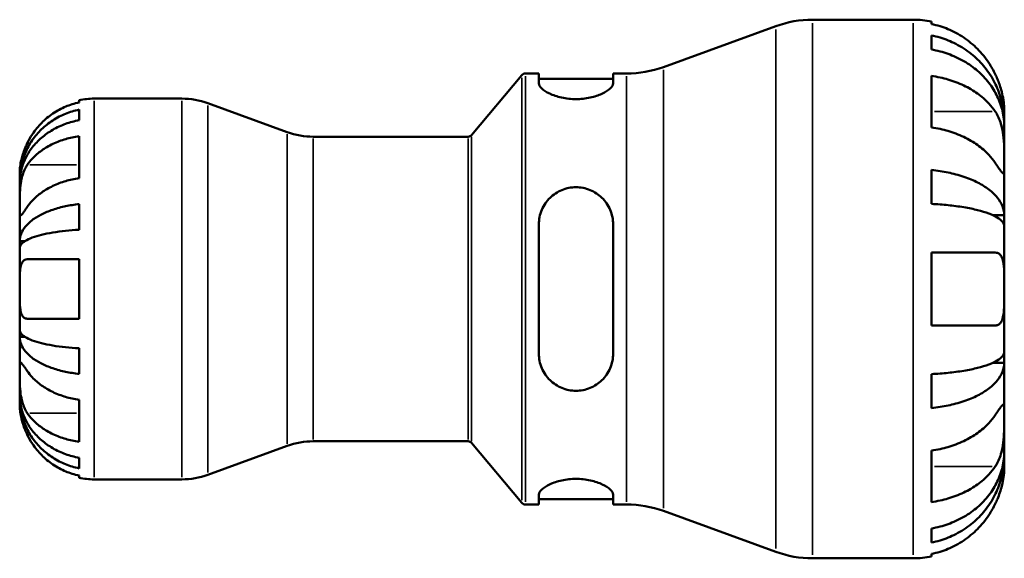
# Model space of a CAD drawing. Header units: millimetres. Extents: x 0 to 905, y -151 to 594.
# Tile 5 of 10: x 347 to 453, y 235 to 293. Entities that reach past the tile are written whole.
import ezdxf

# ---------------------------------------------------------------- set-up
doc = ezdxf.new("R2010")
doc.units = ezdxf.units.MM
doc.layers.add('Visible (ANSI)', color=7, linetype='Continuous', lineweight=50)
doc.layers.add('Visible Narrow (ANSI)', color=7, linetype='Continuous', lineweight=35)

msp = doc.modelspace()

# ---------------------------------------------------------------- linework, layer by layer
at = {"layer": 'Visible (ANSI)'}
for p, q in [((432.209, 293.096), (443.044, 293.096)), ((445.004, 292.898), (445.004, 292.63)), ((416.15, 287.996), (428.242, 292.396)), ((445.004, 291.401), (445.004, 289.884)), ((401.283, 287.296), (402.733, 287.296)), ((402.733, 287.296), (402.733, 286.227)), ((410.733, 287.296), (412.183, 287.296)), ((410.733, 286.227), (410.733, 287.296)), ((395.493, 280.675), (400.9, 287.117)), ((402.733, 286.716), (410.733, 286.716)), ((445.004, 287.044), (445.004, 281.501)), ((353.244, 284.181), (353.244, 284.434)), ((354.844, 284.596), (364.298, 284.596)), ((375.65, 280.991), (367.102, 284.101)), ((353.244, 282.263), (353.244, 283.407)), ((452.844, 282.07), (452.844, 283.296)), ((452.844, 282.07), (452.827, 282.07)), ((452.844, 281.58), (452.844, 282.07)), ((452.844, 277.672), (452.844, 281.58)), ((353.244, 276.036), (353.244, 280.561)), ((378.454, 280.496), (395.11, 280.496)), ((445.004, 276.922), (445.004, 273.261)), ((452.844, 272.031), (452.844, 277.672)), ((346.844, 275.792), (346.844, 276.596)), ((346.844, 275.486), (346.844, 275.792)), ((346.844, 275.792), (346.851, 275.792)), ((346.844, 272.935), (346.844, 275.486)), ((346.844, 269.247), (346.844, 272.935)), ((353.244, 270.477), (353.244, 273.239)), ((452.844, 272.031), (451.642, 272.031)), ((452.844, 270.848), (452.844, 272.031)), ((402.733, 271.056), (402.733, 257.136)), ((410.733, 257.136), (410.733, 271.056)), ((452.844, 264.096), (452.844, 270.848)), ((346.844, 268.508), (346.844, 269.247)), ((346.844, 269.247), (347.403, 269.247)), ((346.844, 264.096), (346.844, 268.508)), ((353.244, 260.896), (353.244, 267.296)), ((445.004, 268.016), (445.004, 260.176)), ((346.844, 259.684), (346.844, 264.096)), ((452.844, 257.344), (452.844, 264.096)), ((346.844, 258.945), (346.844, 259.684)), ((346.844, 255.257), (346.844, 258.945)), ((346.844, 258.945), (347.403, 258.945)), ((353.244, 254.953), (353.244, 257.715)), ((452.844, 256.161), (452.844, 257.344)), ((452.844, 256.161), (451.642, 256.161)), ((452.844, 250.52), (452.844, 256.161)), ((346.844, 252.706), (346.844, 255.257)), ((445.004, 254.931), (445.004, 251.269)), ((346.844, 252.4), (346.844, 252.706)), ((346.844, 251.596), (346.844, 252.4)), ((346.844, 252.4), (346.851, 252.4)), ((353.244, 247.631), (353.244, 252.156)), ((452.844, 246.612), (452.844, 250.52)), ((375.65, 247.201), (367.102, 244.091)), ((378.454, 247.696), (395.11, 247.696)), ((395.493, 247.517), (400.9, 241.075)), ((445.004, 246.691), (445.004, 241.148)), ((452.844, 246.122), (452.827, 246.122)), ((452.844, 246.122), (452.844, 246.612)), ((452.844, 244.896), (452.844, 246.122)), ((353.244, 244.785), (353.244, 245.929)), ((353.244, 243.758), (353.244, 244.011)), ((354.844, 243.596), (364.298, 243.596)), ((402.733, 241.965), (402.733, 240.896)), ((410.733, 240.896), (410.733, 241.965)), ((401.283, 240.896), (402.733, 240.896)), ((402.733, 241.476), (410.733, 241.476)), ((410.733, 240.896), (412.183, 240.896)), ((416.15, 240.196), (428.242, 235.796)), ((445.004, 238.308), (445.004, 236.791)), ((445.004, 235.562), (445.004, 235.294)), ((432.209, 235.096), (443.044, 235.096))]:
    msp.add_line(p, q, dxfattribs=at)
for centre, radius, start, end in [((432.209, 281.496), 11.6, 90, 110), ((443.044, 283.296), 9.8, 78.46304, 90), ((401.283, 286.796), 0.5, 90, 140), ((412.183, 298.896), 11.6, 270, 290), ((354.844, 276.596), 8, 90, 101.53696), ((364.298, 276.396), 8.2, 70, 90), ((378.454, 288.696), 8.2, 250, 270), ((395.11, 280.996), 0.5, 270, 320), ((378.454, 239.496), 8.2, 90, 110), ((395.11, 247.196), 0.5, 40, 90), ((364.298, 251.796), 8.2, 270, 290), ((354.844, 251.596), 8, 258.46304, 270), ((401.283, 241.396), 0.5, 220, 270), ((412.183, 229.296), 11.6, 70, 90), ((432.209, 246.696), 11.6, 250, 270), ((443.044, 244.896), 9.8, 270, 281.53696)]:
    msp.add_arc(centre, radius, start, end, dxfattribs=at)
for points, knots in [([(451.874, 287.216), (451.678, 287.63), (451.443, 288.048), (450.811, 289.001), (450.384, 289.516), (449.527, 290.378), (449.019, 290.805), (447.924, 291.541), (447.337, 291.851), (446.238, 292.308), (445.628, 292.501), (445.004, 292.63)], [4.8468971, 4.8468971, 4.8468971, 4.8468971, 4.97841434, 4.97841434, 5.16151344, 5.16151344, 5.34307372, 5.34307372, 5.52463401, 5.52463401, 5.70011552, 5.70011552, 5.70011552, 5.70011552]), ([(445.004, 291.401), (445.632, 291.276), (446.246, 291.089), (447.348, 290.646), (447.936, 290.348), (449.032, 289.638), (449.541, 289.226), (450.396, 288.396), (450.822, 287.901), (451.555, 286.836), (451.863, 286.266), (452.327, 285.179), (452.526, 284.562), (452.784, 283.302), (452.844, 282.659), (452.844, 282.07)], [0.1859228, 0.1859228, 0.1859228, 0.1859228, 0.3624559, 0.3624559, 0.5439129, 0.5439129, 0.7253699, 0.7253699, 0.9072372, 0.9072372, 1.0891046, 1.0891046, 1.2716636, 1.2716636, 1.4542226, 1.4542226, 1.4542226, 1.4542226]), ([(452.844, 281.58), (452.844, 282.104), (452.784, 282.677), (452.526, 283.798), (452.327, 284.347), (451.863, 285.315), (451.555, 285.822), (450.822, 286.77), (450.396, 287.21), (449.541, 287.949), (449.032, 288.315), (447.936, 288.947), (447.348, 289.213), (446.246, 289.607), (445.632, 289.773), (445.004, 289.884)], [4.371918, 4.371918, 4.371918, 4.371918, 4.554477, 4.554477, 4.737036, 4.737036, 4.9189033, 4.9189033, 5.1007707, 5.1007707, 5.2822277, 5.2822277, 5.4636847, 5.4636847, 5.6402177, 5.6402177, 5.6402177, 5.6402177]), ([(410.733, 286.227), (410.733, 286.065), (410.627, 285.872), (410.204, 285.478), (409.888, 285.278), (409.174, 284.954), (408.737, 284.805), (407.769, 284.599), (407.237, 284.544), (406.218, 284.544), (405.676, 284.601), (404.692, 284.815), (404.25, 284.969), (403.548, 285.296), (403.242, 285.492), (402.834, 285.879), (402.733, 286.068), (402.733, 286.227)], [0.6113161, 0.6113161, 0.6113161, 0.6113161, 0.7738, 0.7738, 0.936284, 0.936284, 1.0875182, 1.0875182, 1.2387523, 1.2387523, 1.3931871, 1.3931871, 1.5476218, 1.5476218, 1.7069232, 1.7069232, 1.8662245, 1.8662245, 1.8662245, 1.8662245]), ([(445.004, 287.044), (445.628, 286.953), (446.238, 286.817), (447.337, 286.493), (447.924, 286.275), (449.019, 285.754), (449.527, 285.452), (450.384, 284.843), (450.811, 284.478), (451.443, 283.804), (451.678, 283.509), (451.874, 283.216)], [0.18593259, 0.18593259, 0.18593259, 0.18593259, 0.3614141, 0.3614141, 0.54297439, 0.54297439, 0.72453468, 0.72453468, 0.90763378, 0.90763378, 1.03915102, 1.03915102, 1.03915102, 1.03915102]), ([(452.844, 283.296), (452.844, 283.296), (452.844, 283.332), (452.841, 283.484), (452.838, 283.605), (452.812, 284.005), (452.778, 284.326), (452.657, 284.971), (452.592, 285.256), (452.45, 285.75), (452.387, 285.948), (452.25, 286.335), (452.178, 286.522), (452.029, 286.879), (451.954, 287.048), (451.874, 287.216)], [0, 0, 0, 0, 0.09258653, 0.09258653, 0.19421171, 0.19421171, 0.34499416, 0.34499416, 0.44720435, 0.44720435, 0.51281674, 0.51281674, 0.57329907, 0.57329907, 0.62829977, 0.62829977, 0.62829977, 0.62829977]), ([(353.244, 284.181), (352.736, 284.076), (352.24, 283.919), (351.344, 283.546), (350.865, 283.293), (349.972, 282.691), (349.557, 282.342), (348.857, 281.637), (348.508, 281.214), (348.001, 280.447), (347.817, 280.12), (347.661, 279.796)], [0.1517835, 0.1517835, 0.1517835, 0.1517835, 0.29453183, 0.29453183, 0.44272575, 0.44272575, 0.59091966, 0.59091966, 0.74090906, 0.74090906, 0.84386421, 0.84386421, 0.84386421, 0.84386421]), ([(346.844, 275.792), (346.844, 276.272), (346.892, 276.797), (347.102, 277.825), (347.264, 278.328), (347.642, 279.214), (347.893, 279.679), (348.491, 280.548), (348.838, 280.951), (349.536, 281.629), (349.951, 281.966), (350.847, 282.546), (351.326, 282.79), (352.227, 283.152), (352.729, 283.306), (353.244, 283.407)], [3.5727327, 3.5727327, 3.5727327, 3.5727327, 3.7216131, 3.7216131, 3.8704935, 3.8704935, 4.0187864, 4.0187864, 4.1670792, 4.1670792, 4.3153265, 4.3153265, 4.4635739, 4.4635739, 4.6079654, 4.6079654, 4.6079654, 4.6079654]), ([(451.874, 283.216), (451.947, 283.108), (452.016, 282.992), (452.187, 282.672), (452.281, 282.459), (452.448, 281.994), (452.521, 281.745), (452.663, 281.125), (452.721, 280.751), (452.81, 279.886), (452.829, 279.404), (452.846, 278.474), (452.844, 278.039), (452.844, 277.672)], [-0.63177989, -0.63177989, -0.63177989, -0.63177989, -0.58081752, -0.58081752, -0.49971087, -0.49971087, -0.41654936, -0.41654936, -0.30231494, -0.30231494, -0.15541021, -0.15541021, 0, 0, 0, 0]), ([(353.244, 282.263), (352.729, 282.173), (352.227, 282.036), (351.326, 281.714), (350.847, 281.497), (349.951, 280.98), (349.536, 280.681), (348.838, 280.078), (348.491, 279.718), (347.893, 278.945), (347.642, 278.532), (347.264, 277.743), (347.102, 277.295), (346.892, 276.38), (346.844, 275.913), (346.844, 275.486)], [0.1517782, 0.1517782, 0.1517782, 0.1517782, 0.2961697, 0.2961697, 0.444417, 0.444417, 0.5926644, 0.5926644, 0.7409572, 0.7409572, 0.88925, 0.88925, 1.0381304, 1.0381304, 1.1870109, 1.1870109, 1.1870109, 1.1870109]), ([(451.874, 277.672), (451.678, 277.965), (451.443, 278.261), (450.811, 278.935), (450.384, 279.299), (449.527, 279.909), (449.019, 280.21), (447.924, 280.731), (447.337, 280.95), (446.238, 281.273), (445.628, 281.41), (445.004, 281.501)], [4.84690544, 4.84690544, 4.84690544, 4.84690544, 4.97842267, 4.97842267, 5.16152178, 5.16152178, 5.34308206, 5.34308206, 5.52464235, 5.52464235, 5.70012386, 5.70012386, 5.70012386, 5.70012386]), ([(347.661, 277.46), (347.817, 277.69), (348.001, 277.921), (348.508, 278.463), (348.857, 278.762), (349.557, 279.261), (349.972, 279.507), (350.865, 279.933), (351.344, 280.112), (352.24, 280.375), (352.736, 280.487), (353.244, 280.561)], [4.03217579, 4.03217579, 4.03217579, 4.03217579, 4.13513094, 4.13513094, 4.28512034, 4.28512034, 4.43331426, 4.43331426, 4.58150818, 4.58150818, 4.72425651, 4.72425651, 4.72425651, 4.72425651]), ([(347.661, 279.796), (347.596, 279.66), (347.533, 279.523), (347.387, 279.178), (347.308, 278.971), (347.17, 278.57), (347.113, 278.377), (346.999, 277.942), (346.952, 277.711), (346.874, 277.223), (346.857, 276.998), (346.842, 276.68), (346.844, 276.596), (346.844, 276.596)], [-0.5159245, -0.5159245, -0.5159245, -0.5159245, -0.47074715, -0.47074715, -0.40311077, -0.40311077, -0.33740557, -0.33740557, -0.24866964, -0.24866964, -0.12673966, -0.12673966, 0, 0, 0, 0]), ([(346.844, 272.935), (346.844, 273.082), (346.843, 273.244), (346.844, 273.603), (346.846, 273.8), (346.857, 274.324), (346.87, 274.66), (346.932, 275.315), (346.977, 275.629), (347.09, 276.143), (347.146, 276.346), (347.277, 276.727), (347.35, 276.904), (347.503, 277.21), (347.579, 277.34), (347.661, 277.46)], [0, 0, 0, 0, 0.0626039, 0.0626039, 0.12946018, 0.12946018, 0.23227607, 0.23227607, 0.32766079, 0.32766079, 0.39439512, 0.39439512, 0.45981717, 0.45981717, 0.51643089, 0.51643089, 0.51643089, 0.51643089]), ([(445.004, 276.922), (445.632, 276.857), (446.246, 276.759), (447.348, 276.527), (447.936, 276.37), (449.032, 275.998), (449.541, 275.782), (450.396, 275.347), (450.822, 275.088), (451.555, 274.53), (451.863, 274.231), (452.327, 273.661), (452.526, 273.338), (452.784, 272.677), (452.844, 272.34), (452.844, 272.031)], [0.1859228, 0.1859228, 0.1859228, 0.1859228, 0.3624559, 0.3624559, 0.5439129, 0.5439129, 0.7253699, 0.7253699, 0.9072372, 0.9072372, 1.0891046, 1.0891046, 1.2716636, 1.2716636, 1.4542226, 1.4542226, 1.4542226, 1.4542226]), ([(452.844, 277.672), (452.844, 277.479), (452.844, 277.307), (452.842, 276.999), (452.84, 276.868), (452.825, 276.62), (452.806, 276.539), (452.726, 276.514), (452.667, 276.561), (452.522, 276.735), (452.449, 276.833), (452.282, 277.07), (452.188, 277.207), (452.017, 277.459), (451.947, 277.563), (451.874, 277.672)], [0, 0, 0, 0, 0.08195838, 0.08195838, 0.16951153, 0.16951153, 0.29646902, 0.29646902, 0.41562132, 0.41562132, 0.49892463, 0.49892463, 0.58011027, 0.58011027, 0.63155109, 0.63155109, 0.63155109, 0.63155109]), ([(353.244, 276.036), (352.736, 275.961), (352.24, 275.85), (351.344, 275.586), (350.865, 275.407), (349.972, 274.982), (349.557, 274.735), (348.857, 274.236), (348.508, 273.938), (348.001, 273.395), (347.817, 273.164), (347.661, 272.935)], [0.1517835, 0.1517835, 0.1517835, 0.1517835, 0.29453183, 0.29453183, 0.44272575, 0.44272575, 0.59091966, 0.59091966, 0.74090906, 0.74090906, 0.84386421, 0.84386421, 0.84386421, 0.84386421]), ([(402.733, 271.056), (402.733, 271.573), (402.838, 272.118), (403.261, 273.115), (403.578, 273.568), (404.291, 274.261), (404.728, 274.557), (405.697, 274.955), (406.229, 275.056), (406.733, 275.056), (407.237, 275.056), (407.769, 274.955), (408.737, 274.557), (409.174, 274.261), (409.888, 273.568), (410.204, 273.115), (410.627, 272.118), (410.733, 271.573), (410.733, 271.056)], [-0.6274363, -0.6274363, -0.6274363, -0.6274363, -0.4649523, -0.4649523, -0.3024684, -0.3024684, -0.1512342, -0.1512342, 0, 0, 0, 0.1512342, 0.1512342, 0.3024684, 0.3024684, 0.4649523, 0.4649523, 0.6274363, 0.6274363, 0.6274363, 0.6274363]), ([(347.661, 272.935), (347.593, 272.835), (347.529, 272.741), (347.383, 272.529), (347.305, 272.419), (347.17, 272.234), (347.112, 272.16), (346.999, 272.031), (346.951, 271.994), (346.874, 272.003), (346.857, 272.084), (346.842, 272.4), (346.844, 272.636), (346.844, 272.935)], [-0.51605321, -0.51605321, -0.51605321, -0.51605321, -0.46927389, -0.46927389, -0.40272959, -0.40272959, -0.33754407, -0.33754407, -0.24860938, -0.24860938, -0.12674173, -0.12674173, 0, 0, 0, 0]), ([(346.844, 269.247), (346.844, 269.499), (346.892, 269.774), (347.103, 270.313), (347.265, 270.577), (347.644, 271.042), (347.895, 271.286), (348.494, 271.742), (348.841, 271.954), (349.539, 272.308), (349.955, 272.485), (350.85, 272.789), (351.329, 272.916), (352.229, 273.106), (352.73, 273.186), (353.244, 273.239)], [3.5727317, 3.5727317, 3.5727317, 3.5727317, 3.721745, 3.721745, 3.8707582, 3.8707582, 4.019183, 4.019183, 4.1676079, 4.1676079, 4.3157226, 4.3157226, 4.4638373, 4.4638373, 4.6079695, 4.6079695, 4.6079695, 4.6079695]), ([(452.844, 270.848), (452.844, 271.001), (452.784, 271.167), (452.526, 271.493), (452.327, 271.652), (451.863, 271.933), (451.555, 272.081), (450.822, 272.356), (450.396, 272.484), (449.541, 272.699), (449.032, 272.805), (447.936, 272.989), (447.348, 273.066), (446.246, 273.181), (445.632, 273.229), (445.004, 273.261)], [4.371918, 4.371918, 4.371918, 4.371918, 4.554477, 4.554477, 4.737036, 4.737036, 4.9189033, 4.9189033, 5.1007707, 5.1007707, 5.2822277, 5.2822277, 5.4636847, 5.4636847, 5.6402177, 5.6402177, 5.6402177, 5.6402177]), ([(353.244, 270.477), (352.729, 270.451), (352.227, 270.411), (351.326, 270.317), (350.847, 270.254), (349.951, 270.104), (349.536, 270.017), (348.838, 269.842), (348.491, 269.738), (347.893, 269.513), (347.642, 269.393), (347.264, 269.163), (347.102, 269.033), (346.892, 268.768), (346.844, 268.632), (346.844, 268.508)], [0.1517782, 0.1517782, 0.1517782, 0.1517782, 0.2961697, 0.2961697, 0.444417, 0.444417, 0.5926644, 0.5926644, 0.7409572, 0.7409572, 0.88925, 0.88925, 1.0381304, 1.0381304, 1.1870109, 1.1870109, 1.1870109, 1.1870109]), ([(346.844, 264.096), (346.844, 264.346), (346.843, 264.594), (346.845, 265.098), (346.848, 265.349), (346.868, 265.915), (346.892, 266.211), (346.98, 266.656), (347.034, 266.82), (347.183, 267.085), (347.277, 267.18), (347.472, 267.277), (347.563, 267.296), (347.661, 267.296)], [0, 0, 0, 0, 0.07487079, 0.07487079, 0.15524435, 0.15524435, 0.26709949, 0.26709949, 0.35552236, 0.35552236, 0.44849035, 0.44849035, 0.51647678, 0.51647678, 0.51647678, 0.51647678]), ([(347.661, 267.296), (347.817, 267.296), (348.001, 267.296), (348.508, 267.296), (348.857, 267.296), (349.557, 267.296), (349.972, 267.296), (350.865, 267.296), (351.344, 267.296), (352.24, 267.296), (352.736, 267.296), (353.244, 267.296)], [4.03217579, 4.03217579, 4.03217579, 4.03217579, 4.13513094, 4.13513094, 4.28512034, 4.28512034, 4.43331426, 4.43331426, 4.58150818, 4.58150818, 4.72425651, 4.72425651, 4.72425651, 4.72425651]), ([(445.004, 268.016), (445.628, 268.016), (446.238, 268.016), (447.337, 268.016), (447.924, 268.016), (449.019, 268.016), (449.527, 268.016), (450.384, 268.016), (450.811, 268.016), (451.443, 268.016), (451.678, 268.016), (451.874, 268.016)], [0.18593259, 0.18593259, 0.18593259, 0.18593259, 0.3614141, 0.3614141, 0.54297439, 0.54297439, 0.72453468, 0.72453468, 0.90763378, 0.90763378, 1.03915102, 1.03915102, 1.03915102, 1.03915102]), ([(451.874, 268.016), (451.952, 268.016), (452.026, 268.006), (452.196, 267.954), (452.286, 267.901), (452.45, 267.743), (452.521, 267.637), (452.663, 267.321), (452.721, 267.089), (452.81, 266.465), (452.829, 266.055), (452.846, 265.127), (452.844, 264.614), (452.844, 264.096)], [-0.63236219, -0.63236219, -0.63236219, -0.63236219, -0.57780628, -0.57780628, -0.49917455, -0.49917455, -0.41718021, -0.41718021, -0.30215623, -0.30215623, -0.15543118, -0.15543118, 0, 0, 0, 0]), ([(347.661, 260.896), (347.529, 260.896), (347.41, 260.931), (347.208, 261.079), (347.125, 261.189), (346.994, 261.486), (346.947, 261.672), (346.873, 262.173), (346.856, 262.503), (346.842, 263.254), (346.844, 263.673), (346.844, 264.096)], [-0.5165283, -0.5165283, -0.5165283, -0.5165283, -0.42509424, -0.42509424, -0.33576206, -0.33576206, -0.24464362, -0.24464362, -0.12693037, -0.12693037, 0, 0, 0, 0]), ([(452.844, 264.096), (452.844, 263.827), (452.844, 263.558), (452.842, 263.013), (452.841, 262.739), (452.824, 262.012), (452.8, 261.593), (452.695, 260.995), (452.633, 260.786), (452.487, 260.502), (452.414, 260.406), (452.244, 260.264), (452.148, 260.217), (451.989, 260.182), (451.932, 260.176), (451.874, 260.176)], [-2.70879316, -2.70879316, -2.70879316, -2.70879316, -2.62794754, -2.62794754, -2.54169351, -2.54169351, -2.38833444, -2.38833444, -2.27838423, -2.27838423, -2.19875847, -2.19875847, -2.11857769, -2.11857769, -2.07769816, -2.07769816, -2.07769816, -2.07769816]), ([(353.244, 260.896), (352.736, 260.896), (352.24, 260.896), (351.344, 260.896), (350.865, 260.896), (349.972, 260.896), (349.557, 260.896), (348.857, 260.896), (348.508, 260.896), (348.001, 260.896), (347.817, 260.896), (347.661, 260.896)], [0.1517835, 0.1517835, 0.1517835, 0.1517835, 0.29453183, 0.29453183, 0.44272575, 0.44272575, 0.59091966, 0.59091966, 0.74090906, 0.74090906, 0.84386421, 0.84386421, 0.84386421, 0.84386421]), ([(451.874, 260.176), (451.678, 260.176), (451.443, 260.176), (450.811, 260.176), (450.384, 260.176), (449.527, 260.176), (449.019, 260.176), (447.924, 260.176), (447.337, 260.176), (446.238, 260.176), (445.628, 260.176), (445.004, 260.176)], [4.8468971, 4.8468971, 4.8468971, 4.8468971, 4.97841434, 4.97841434, 5.16151344, 5.16151344, 5.34307372, 5.34307372, 5.52463401, 5.52463401, 5.70011552, 5.70011552, 5.70011552, 5.70011552]), ([(346.844, 259.684), (346.844, 259.56), (346.892, 259.424), (347.103, 259.158), (347.265, 259.028), (347.644, 258.799), (347.895, 258.678), (348.494, 258.453), (348.841, 258.349), (349.539, 258.174), (349.955, 258.087), (350.85, 257.937), (351.329, 257.874), (352.229, 257.781), (352.73, 257.741), (353.244, 257.715)], [3.5727317, 3.5727317, 3.5727317, 3.5727317, 3.721745, 3.721745, 3.8707582, 3.8707582, 4.019183, 4.019183, 4.1676079, 4.1676079, 4.3157226, 4.3157226, 4.4638373, 4.4638373, 4.6079695, 4.6079695, 4.6079695, 4.6079695]), ([(353.244, 254.953), (352.73, 255.006), (352.229, 255.086), (351.329, 255.276), (350.85, 255.403), (349.955, 255.707), (349.539, 255.884), (348.841, 256.238), (348.494, 256.45), (347.895, 256.906), (347.644, 257.15), (347.265, 257.615), (347.103, 257.879), (346.892, 258.418), (346.844, 258.693), (346.844, 258.945)], [0.1517731, 0.1517731, 0.1517731, 0.1517731, 0.2959053, 0.2959053, 0.44402, 0.44402, 0.5921347, 0.5921347, 0.7405595, 0.7405595, 0.8889844, 0.8889844, 1.0379976, 1.0379976, 1.1870108, 1.1870108, 1.1870108, 1.1870108]), ([(410.733, 257.136), (410.733, 256.619), (410.627, 256.074), (410.204, 255.077), (409.888, 254.624), (409.174, 253.931), (408.737, 253.635), (407.769, 253.237), (407.237, 253.136), (406.229, 253.136), (405.697, 253.237), (404.728, 253.635), (404.291, 253.931), (403.578, 254.624), (403.261, 255.077), (402.838, 256.074), (402.733, 256.619), (402.733, 257.136)], [0.6113161, 0.6113161, 0.6113161, 0.6113161, 0.7738, 0.7738, 0.936284, 0.936284, 1.0875182, 1.0875182, 1.2387523, 1.2387523, 1.3899865, 1.3899865, 1.5412207, 1.5412207, 1.7037047, 1.7037047, 1.8661886, 1.8661886, 1.8661886, 1.8661886]), ([(445.004, 254.931), (445.632, 254.963), (446.246, 255.011), (447.348, 255.126), (447.936, 255.203), (449.032, 255.387), (449.541, 255.493), (450.396, 255.708), (450.822, 255.836), (451.555, 256.111), (451.863, 256.259), (452.327, 256.54), (452.526, 256.699), (452.784, 257.025), (452.844, 257.191), (452.844, 257.344)], [0.1859228, 0.1859228, 0.1859228, 0.1859228, 0.3624559, 0.3624559, 0.5439129, 0.5439129, 0.7253699, 0.7253699, 0.9072372, 0.9072372, 1.0891046, 1.0891046, 1.2716636, 1.2716636, 1.4542226, 1.4542226, 1.4542226, 1.4542226]), ([(346.844, 255.257), (346.844, 255.405), (346.843, 255.537), (346.844, 255.778), (346.846, 255.882), (346.857, 256.092), (346.87, 256.167), (346.932, 256.208), (346.977, 256.18), (347.09, 256.059), (347.146, 255.989), (347.277, 255.813), (347.35, 255.709), (347.503, 255.489), (347.579, 255.377), (347.661, 255.257)], [0, 0, 0, 0, 0.0626039, 0.0626039, 0.12946018, 0.12946018, 0.23227607, 0.23227607, 0.32766079, 0.32766079, 0.39439512, 0.39439512, 0.45981717, 0.45981717, 0.51643089, 0.51643089, 0.51643089, 0.51643089]), ([(452.844, 256.161), (452.844, 255.852), (452.784, 255.515), (452.526, 254.854), (452.327, 254.531), (451.863, 253.961), (451.555, 253.662), (450.822, 253.104), (450.396, 252.845), (449.541, 252.41), (449.032, 252.194), (447.936, 251.822), (447.348, 251.665), (446.246, 251.433), (445.632, 251.335), (445.004, 251.269)], [4.371918, 4.371918, 4.371918, 4.371918, 4.554477, 4.554477, 4.737036, 4.737036, 4.9189033, 4.9189033, 5.1007707, 5.1007707, 5.2822277, 5.2822277, 5.4636847, 5.4636847, 5.6402177, 5.6402177, 5.6402177, 5.6402177]), ([(347.661, 250.732), (347.593, 250.831), (347.529, 250.938), (347.383, 251.216), (347.305, 251.393), (347.17, 251.769), (347.112, 251.965), (346.999, 252.45), (346.951, 252.74), (346.874, 253.438), (346.857, 253.839), (346.842, 254.604), (346.844, 254.958), (346.844, 255.257)], [-0.51605321, -0.51605321, -0.51605321, -0.51605321, -0.46927389, -0.46927389, -0.40272959, -0.40272959, -0.33754407, -0.33754407, -0.24860938, -0.24860938, -0.12674173, -0.12674173, 0, 0, 0, 0]), ([(347.661, 255.257), (347.814, 255.033), (347.993, 254.807), (348.492, 254.27), (348.838, 253.972), (349.535, 253.471), (349.95, 253.222), (350.847, 252.792), (351.328, 252.612), (352.229, 252.344), (352.73, 252.231), (353.244, 252.156)], [4.03221701, 4.03221701, 4.03221701, 4.03221701, 4.13285074, 4.13285074, 4.282082, 4.282082, 4.43105495, 4.43105495, 4.5800279, 4.5800279, 4.72427535, 4.72427535, 4.72427535, 4.72427535]), ([(346.844, 252.706), (346.844, 252.279), (346.892, 251.812), (347.102, 250.897), (347.264, 250.449), (347.642, 249.66), (347.893, 249.247), (348.491, 248.474), (348.838, 248.114), (349.536, 247.511), (349.951, 247.212), (350.847, 246.695), (351.326, 246.478), (352.227, 246.156), (352.729, 246.019), (353.244, 245.929)], [3.5727327, 3.5727327, 3.5727327, 3.5727327, 3.7216131, 3.7216131, 3.8704935, 3.8704935, 4.0187864, 4.0187864, 4.1670792, 4.1670792, 4.3153265, 4.3153265, 4.4635739, 4.4635739, 4.6079654, 4.6079654, 4.6079654, 4.6079654]), ([(353.244, 244.785), (352.729, 244.886), (352.227, 245.04), (351.326, 245.402), (350.847, 245.646), (349.951, 246.226), (349.536, 246.563), (348.838, 247.241), (348.491, 247.644), (347.893, 248.513), (347.642, 248.978), (347.264, 249.864), (347.102, 250.367), (346.892, 251.395), (346.844, 251.92), (346.844, 252.4)], [0.1517782, 0.1517782, 0.1517782, 0.1517782, 0.2961697, 0.2961697, 0.444417, 0.444417, 0.5926644, 0.5926644, 0.7409572, 0.7409572, 0.88925, 0.88925, 1.0381304, 1.0381304, 1.1870109, 1.1870109, 1.1870109, 1.1870109]), ([(346.844, 251.596), (346.844, 251.596), (346.842, 251.519), (346.854, 251.243), (346.866, 251.065), (346.924, 250.634), (346.968, 250.389), (347.08, 249.932), (347.135, 249.736), (347.266, 249.338), (347.339, 249.138), (347.495, 248.756), (347.575, 248.575), (347.661, 248.396)], [-2.21111993, -2.21111993, -2.21111993, -2.21111993, -2.0898399, -2.0898399, -1.98614814, -1.98614814, -1.88775858, -1.88775858, -1.81973063, -1.81973063, -1.75376732, -1.75376732, -1.69399568, -1.69399568, -1.69399568, -1.69399568]), ([(451.874, 250.52), (451.947, 250.628), (452.016, 250.731), (452.187, 250.983), (452.281, 251.12), (452.448, 251.358), (452.521, 251.456), (452.663, 251.626), (452.721, 251.674), (452.81, 251.658), (452.829, 251.559), (452.846, 251.176), (452.844, 250.886), (452.844, 250.52)], [-0.63177989, -0.63177989, -0.63177989, -0.63177989, -0.58081752, -0.58081752, -0.49971087, -0.49971087, -0.41654936, -0.41654936, -0.30231494, -0.30231494, -0.15541021, -0.15541021, 0, 0, 0, 0]), ([(353.244, 247.631), (352.736, 247.705), (352.24, 247.817), (351.344, 248.08), (350.865, 248.259), (349.972, 248.685), (349.557, 248.931), (348.857, 249.43), (348.508, 249.729), (348.001, 250.271), (347.817, 250.502), (347.661, 250.732)], [0.1517835, 0.1517835, 0.1517835, 0.1517835, 0.29453183, 0.29453183, 0.44272575, 0.44272575, 0.59091966, 0.59091966, 0.74090906, 0.74090906, 0.84386421, 0.84386421, 0.84386421, 0.84386421]), ([(445.004, 246.691), (445.628, 246.782), (446.238, 246.919), (447.337, 247.242), (447.924, 247.461), (449.019, 247.982), (449.527, 248.283), (450.384, 248.893), (450.811, 249.257), (451.443, 249.931), (451.678, 250.227), (451.874, 250.52)], [0.18593259, 0.18593259, 0.18593259, 0.18593259, 0.3614141, 0.3614141, 0.54297439, 0.54297439, 0.72453468, 0.72453468, 0.90763378, 0.90763378, 1.03915102, 1.03915102, 1.03915102, 1.03915102]), ([(452.844, 250.52), (452.844, 250.326), (452.844, 250.114), (452.842, 249.64), (452.84, 249.378), (452.825, 248.708), (452.806, 248.291), (452.726, 247.476), (452.667, 247.086), (452.522, 246.451), (452.449, 246.201), (452.282, 245.736), (452.188, 245.523), (452.017, 245.202), (451.947, 245.085), (451.874, 244.976)], [0, 0, 0, 0, 0.08195838, 0.08195838, 0.16951153, 0.16951153, 0.29646902, 0.29646902, 0.41562132, 0.41562132, 0.49892463, 0.49892463, 0.58011027, 0.58011027, 0.63155109, 0.63155109, 0.63155109, 0.63155109]), ([(347.661, 248.396), (347.817, 248.072), (348.001, 247.745), (348.508, 246.978), (348.857, 246.555), (349.557, 245.85), (349.972, 245.501), (350.865, 244.899), (351.344, 244.646), (352.24, 244.273), (352.736, 244.116), (353.244, 244.011)], [4.03217579, 4.03217579, 4.03217579, 4.03217579, 4.13513094, 4.13513094, 4.28512034, 4.28512034, 4.43331426, 4.43331426, 4.58150818, 4.58150818, 4.72425651, 4.72425651, 4.72425651, 4.72425651]), ([(445.004, 238.308), (445.632, 238.419), (446.246, 238.585), (447.348, 238.979), (447.936, 239.245), (449.032, 239.877), (449.541, 240.243), (450.396, 240.982), (450.822, 241.422), (451.555, 242.37), (451.863, 242.877), (452.327, 243.845), (452.526, 244.394), (452.784, 245.515), (452.844, 246.088), (452.844, 246.612)], [0.1859228, 0.1859228, 0.1859228, 0.1859228, 0.3624559, 0.3624559, 0.5439129, 0.5439129, 0.7253699, 0.7253699, 0.9072372, 0.9072372, 1.0891046, 1.0891046, 1.2716636, 1.2716636, 1.4542226, 1.4542226, 1.4542226, 1.4542226]), ([(452.844, 246.122), (452.844, 245.533), (452.784, 244.89), (452.526, 243.63), (452.327, 243.013), (451.863, 241.926), (451.555, 241.355), (450.822, 240.291), (450.396, 239.796), (449.541, 238.966), (449.032, 238.554), (447.936, 237.844), (447.348, 237.546), (446.246, 237.103), (445.632, 236.916), (445.004, 236.791)], [4.3719186, 4.3719186, 4.3719186, 4.3719186, 4.5544775, 4.5544775, 4.7370365, 4.7370365, 4.9189039, 4.9189039, 5.1007712, 5.1007712, 5.2822282, 5.2822282, 5.4636852, 5.4636852, 5.6402183, 5.6402183, 5.6402183, 5.6402183]), ([(451.874, 244.976), (451.678, 244.683), (451.443, 244.388), (450.811, 243.714), (450.384, 243.349), (449.527, 242.74), (449.019, 242.438), (447.924, 241.917), (447.337, 241.699), (446.238, 241.375), (445.628, 241.239), (445.004, 241.148)], [4.8468971, 4.8468971, 4.8468971, 4.8468971, 4.97841434, 4.97841434, 5.16151344, 5.16151344, 5.34307372, 5.34307372, 5.52463401, 5.52463401, 5.70011552, 5.70011552, 5.70011552, 5.70011552]), ([(451.874, 240.976), (451.952, 241.14), (452.026, 241.306), (452.196, 241.712), (452.286, 241.952), (452.45, 242.437), (452.521, 242.678), (452.663, 243.236), (452.721, 243.536), (452.81, 244.137), (452.829, 244.407), (452.846, 244.793), (452.844, 244.896), (452.844, 244.896)], [-0.63236219, -0.63236219, -0.63236219, -0.63236219, -0.57780628, -0.57780628, -0.49917455, -0.49917455, -0.41718021, -0.41718021, -0.30215623, -0.30215623, -0.15543118, -0.15543118, 0, 0, 0, 0]), ([(402.733, 241.965), (402.733, 242.127), (402.838, 242.32), (403.261, 242.714), (403.578, 242.914), (404.291, 243.238), (404.728, 243.387), (405.697, 243.593), (406.229, 243.648), (406.733, 243.648), (407.247, 243.648), (407.79, 243.591), (408.773, 243.377), (409.215, 243.223), (409.918, 242.896), (410.224, 242.7), (410.631, 242.313), (410.733, 242.124), (410.733, 241.965)], [-0.6274363, -0.6274363, -0.6274363, -0.6274363, -0.4649523, -0.4649523, -0.3024684, -0.3024684, -0.1512342, -0.1512342, 0, 0, 0, 0.1544347, 0.1544347, 0.3088695, 0.3088695, 0.4681708, 0.4681708, 0.6274722, 0.6274722, 0.6274722, 0.6274722]), ([(445.004, 235.562), (445.628, 235.691), (446.238, 235.884), (447.337, 236.341), (447.924, 236.651), (449.019, 237.387), (449.527, 237.814), (450.384, 238.676), (450.811, 239.191), (451.443, 240.144), (451.678, 240.562), (451.874, 240.976)], [0.18593259, 0.18593259, 0.18593259, 0.18593259, 0.3614141, 0.3614141, 0.54297439, 0.54297439, 0.72453468, 0.72453468, 0.90763378, 0.90763378, 1.03915102, 1.03915102, 1.03915102, 1.03915102])]:
    msp.add_open_spline(points, degree=3, knots=knots, dxfattribs=at)
at = {"layer": 'Visible Narrow (ANSI)'}
for p, q in [((432.209, 292.739), (432.209, 235.453)), ((443.044, 235.453), (443.044, 292.739)), ((428.242, 236.144), (428.242, 292.048)), ((416.15, 287.701), (416.15, 240.491)), ((400.9, 241.358), (400.9, 286.834)), ((401.283, 287.01), (401.283, 241.182)), ((412.183, 241.182), (412.183, 287.01)), ((354.844, 243.848), (354.844, 284.344)), ((364.298, 243.848), (364.298, 284.344)), ((367.102, 283.855), (367.102, 244.337)), ((451.531, 283.216), (445.347, 283.216)), ((375.65, 247.409), (375.65, 280.783)), ((378.454, 280.294), (378.454, 247.898)), ((395.11, 247.898), (395.11, 280.294)), ((395.493, 280.47), (395.493, 247.721)), ((347.94, 277.46), (352.964, 277.46)), ((347.94, 250.732), (352.964, 250.732)), ((451.531, 244.976), (445.347, 244.976))]:
    msp.add_line(p, q, dxfattribs=at)

doc.saveas('drawing.dxf')
